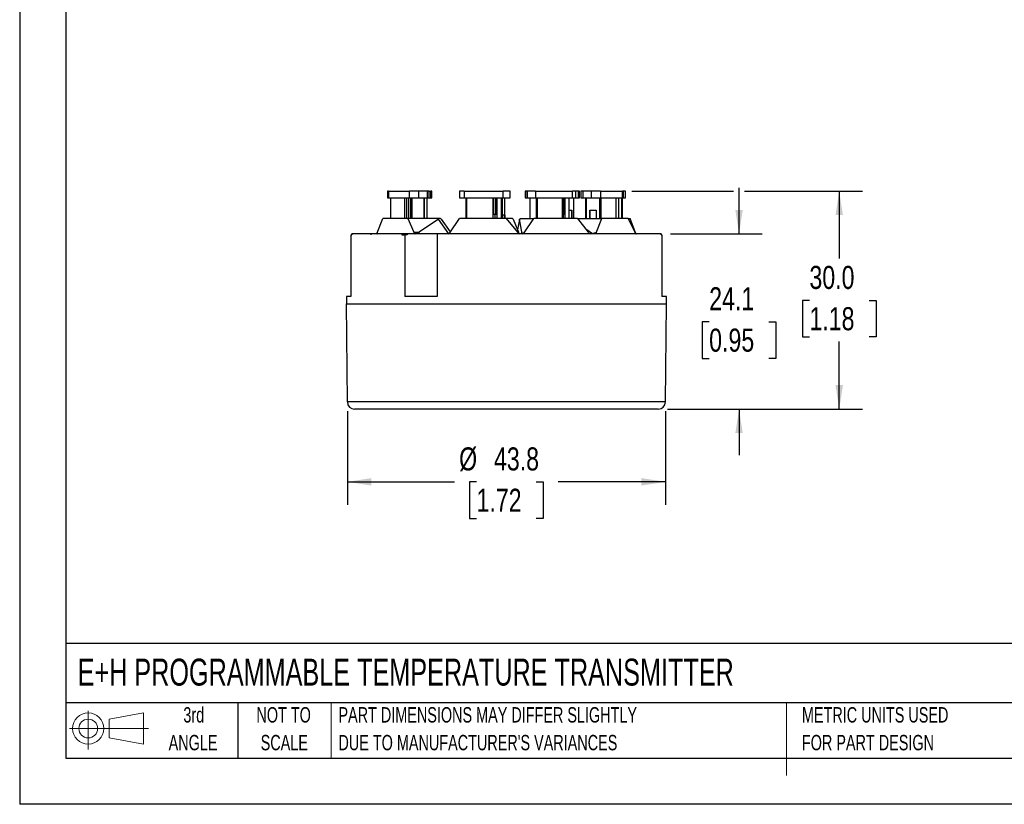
# Model space of a CAD drawing. Header units: millimetres. Extents: x 0 to 279, y 0 to 216.
# Tile 1 of 12: x 0 to 135, y 0 to 108. Entities that reach past the tile are written whole.
import ezdxf

# ---------------------------------------------------------------- set-up
doc = ezdxf.new("R2010")
doc.units = ezdxf.units.MM
doc.linetypes.add('CENTERX2', pattern=[20.32, 12.7, -2.54, 2.54, -2.54])
doc.layers.add('DIMENSIONS', color=140, linetype='Continuous', lineweight=25)
doc.layers.add('TEXT', color=140, linetype='Continuous', lineweight=25)
doc.layers.add('SLD-DEFPOINTS', color=7, linetype='Continuous')
doc.styles.add('SLDTEXTSTYLE0', font='TXT', dxfattribs={"width": 0.7})
doc.styles.add('SLDTEXTSTYLE2', font='TXT', dxfattribs={"width": 0.75})
doc.dimstyles.new('SLDDIMSTYLE0', dxfattribs={"dimtxt": 3.175, "dimasz": 3.302, "dimexe": 0, "dimexo": 0.0625, "dimgap": 0.79375, "dimtad": 0, "dimtih": 1, "dimtoh": 1, "dimdec": 1, "dimrnd": 1e-09, "dimzin": 12, "dimdsep": 46, "dimtxsty": 'SLDTEXTSTYLE2', "dimsah": 1, "dimcen": 0.09, "dimadec": 0, "dimazin": 3, "dimtfac": 1, "dimtdec": 1, "dimtofl": 0, "dimtmove": 0, "dimatfit": 3, "dimfxl": 0, "dimfrac": 2, "dimtolj": 1, "dimtzin": 12, "dimarcsym": 0})
doc.dimstyles.new('SLDDIMSTYLE1', dxfattribs={"dimtxt": 3.175, "dimasz": 3.302, "dimexe": 0, "dimexo": 0.0625, "dimgap": 0.79375, "dimtad": 0, "dimtih": 1, "dimtoh": 1, "dimdec": 1, "dimrnd": 1e-09, "dimzin": 4, "dimdsep": 46, "dimtxsty": 'SLDTEXTSTYLE2', "dimsah": 1, "dimcen": 0.09, "dimadec": 0, "dimazin": 1, "dimtfac": 1, "dimtdec": 1, "dimtofl": 0, "dimtmove": 0, "dimatfit": 3, "dimfxl": 0, "dimfrac": 2, "dimtolj": 1, "dimtzin": 12, "dimarcsym": 0})
doc.dimstyles.new('SLDDIMSTYLE2', dxfattribs={"dimtxt": 3.175, "dimasz": 3.302, "dimexe": 0, "dimexo": 0.0625, "dimgap": 0.79375, "dimtad": 0, "dimtih": 1, "dimtoh": 1, "dimdec": 1, "dimrnd": 1e-09, "dimzin": 12, "dimdsep": 46, "dimtxsty": 'SLDTEXTSTYLE2', "dimsah": 1, "dimcen": 0.09, "dimadec": 0, "dimazin": 3, "dimtfac": 1, "dimtdec": 1, "dimtmove": 0, "dimatfit": 0, "dimfxl": 0, "dimfrac": 2, "dimtolj": 1, "dimtzin": 12, "dimarcsym": 0})

# ---------------------------------------------------------------- blocks, each defined once
blk = doc.blocks.new('Block11')
at = {"color": 7, "linetype": 'Continuous', "lineweight": 18}
for p, q in [((2.59, 5.31), (2.59, 0)), ((5.48, 4.17), (10.18, 5.03)), ((5.48, 1.6), (5.48, 4.17)), ((10.18, 5.03), (10.18, 0.73)), ((0, 2.88), (10.87, 2.88)), ((5.48, 1.6), (10.18, 0.73))]:
    blk.add_line(p, q, dxfattribs=at)
for radius in [2.15, 1.29]:
    blk.add_circle((2.59, 2.88), radius, dxfattribs=at)
blk = doc.blocks.new('Block12')
at = {"layer": 'SLD-DEFPOINTS'}
blk.add_blockref('Block11', (0, 0), dxfattribs=at)
blk = doc.blocks.new('SW_NOTE_0_2')
at = {"layer": 'TEXT', "color": 0, "linetype": 'CENTERX2', "lineweight": 18, "char_height": 2.1167, "attachment_point": 1, "style": 'SLDTEXTSTYLE0'}
for s, insert in [('PART DIMENSIONS MAY DIFFER SLIGHTLY', (0, 2.73)), ("DUE TO MANUFACTURER'S VARIANCES", (0, -1.09))]:
    blk.add_mtext(s, dxfattribs=dict(at, insert=insert))
blk = doc.blocks.new('SW_NOTE_0_3')
at = {"layer": 'TEXT', "color": 0, "linetype": 'CENTERX2', "lineweight": 18, "char_height": 2.117, "attachment_point": 2, "style": 'SLDTEXTSTYLE0'}
for s, insert in [('NOT TO', (5.26, 2.73)), ('SCALE', (5.35, -1.09))]:
    blk.add_mtext(s, dxfattribs=dict(at, insert=insert))
blk = doc.blocks.new('SW_NOTE_0_4')
at = {"layer": 'TEXT', "color": 0, "linetype": 'CENTERX2', "lineweight": 18, "char_height": 2.117, "attachment_point": 2, "style": 'SLDTEXTSTYLE0'}
for s, insert in [('3rd', (2.32, 2.73)), ('ANGLE', (2.22, -1.09))]:
    blk.add_mtext(s, dxfattribs=dict(at, insert=insert))
blk = doc.blocks.new('SW_NOTE_0_5')
at = {"layer": 'TEXT', "color": 0, "linetype": 'CENTERX2', "lineweight": 18, "char_height": 2.1167, "attachment_point": 1, "style": 'SLDTEXTSTYLE0'}
for s, insert in [('METRIC UNITS USED', (0, 2.73)), ('FOR PART DESIGN', (0, -1.09))]:
    blk.add_mtext(s, dxfattribs=dict(at, insert=insert))
blk = doc.blocks.new('_D')
at = {"layer": 'DIMENSIONS'}
for p, q in [((45.07, 54.09), (45.07, 41.19)), ((88.83, 54.09), (88.83, 41.19)), ((45.07, 44.37), (59.81, 44.37)), ((62.84, 44.37), (61.88, 44.37)), ((61.88, 44.37), (61.88, 39.33)), ((71.05, 44.37), (72.02, 44.37)), ((72.02, 44.37), (72.02, 39.33)), ((88.83, 44.37), (74.09, 44.37)), ((61.88, 39.33), (62.84, 39.33)), ((72.02, 39.33), (71.05, 39.33))]:
    blk.add_line(p, q, dxfattribs=at)
for points in [[(45.07, 44.37), (48.37, 43.86), (48.37, 44.88)], [(88.83, 44.37), (85.53, 44.88), (85.53, 43.86)]]:
    blk.add_solid(points, dxfattribs=at)
at = {"layer": 'DIMENSIONS', "char_height": 3.175, "attachment_point": 1, "style": 'SLDTEXTSTYLE2'}
for s, insert in [('%%c', (60.45, 49.11)), ('43.8', (65.24, 49.11)), ('1.72', (62.84, 43.42))]:
    blk.add_mtext(s, dxfattribs=dict(at, insert=insert))
blk = doc.blocks.new('_D_1')
at = {"layer": 'DIMENSIONS'}
for p, q in [((84.21, 84.36), (98.19, 84.36)), ((99.71, 84.36), (115.91, 84.36)), ((112.73, 84.36), (112.73, 75.08)), ((108.63, 69.34), (107.66, 69.34)), ((107.66, 69.34), (107.66, 64.3)), ((116.84, 69.34), (117.8, 69.34)), ((117.8, 69.34), (117.8, 64.3)), ((107.66, 64.3), (108.63, 64.3)), ((112.73, 54.37), (112.73, 63.66)), ((117.8, 64.3), (116.84, 64.3)), ((89.1, 54.37), (115.91, 54.37))]:
    blk.add_line(p, q, dxfattribs=at)
for points in [[(112.73, 84.36), (112.22, 81.06), (113.24, 81.06)], [(112.73, 54.37), (113.24, 57.67), (112.22, 57.67)]]:
    blk.add_solid(points, dxfattribs=at)
at = {"layer": 'DIMENSIONS', "char_height": 3.175, "attachment_point": 1, "style": 'SLDTEXTSTYLE2'}
for s, insert in [('30.0', (108.63, 74.08)), ('1.18', (108.63, 68.4))]:
    blk.add_mtext(s, dxfattribs=dict(at, insert=insert))
blk = doc.blocks.new('_D_2')
at = {"layer": 'DIMENSIONS'}
for p, q in [((98.95, 78.47), (98.95, 84.82)), ((89.5, 78.47), (102.12, 78.47)), ((94.84, 66.4), (93.88, 66.4)), ((93.88, 66.4), (93.88, 61.36)), ((103.05, 66.4), (104.02, 66.4)), ((104.02, 66.4), (104.02, 61.36)), ((93.88, 61.36), (94.84, 61.36)), ((104.02, 61.36), (103.05, 61.36)), ((89.1, 54.37), (102.12, 54.37)), ((98.95, 54.37), (98.95, 48.02))]:
    blk.add_line(p, q, dxfattribs=at)
for points in [[(98.95, 78.47), (99.46, 81.77), (98.44, 81.77)], [(98.95, 54.37), (98.44, 51.07), (99.46, 51.07)]]:
    blk.add_solid(points, dxfattribs=at)
at = {"layer": 'DIMENSIONS', "char_height": 3.175, "attachment_point": 1, "style": 'SLDTEXTSTYLE2'}
for s, insert in [('24.1', (94.84, 71.14)), ('0.95', (94.84, 65.45))]:
    blk.add_mtext(s, dxfattribs=dict(at, insert=insert))

msp = doc.modelspace()

# ---------------------------------------------------------------- linework, layer by layer
at = {"color": 7, "linetype": 'Continuous'}
for p in [(0, 215.9), (279.4, 0)]:
    msp.add_line(p, (0, 0), dxfattribs=at)
for p, q in [((50.59, 84.36), (50.59, 83.44)), ((50.71, 84.36), (50.59, 84.36)), ((50.71, 84.36), (50.71, 83.44)), ((50.71, 84.36), (53.6, 84.36)), ((53.6, 83.44), (53.6, 84.36)), ((54.71, 84.36), (53.6, 84.36)), ((54.84, 84.36), (54.71, 84.36)), ((54.84, 84.36), (54.84, 83.44)), ((56.09, 84.36), (54.84, 84.36)), ((56.09, 83.44), (56.09, 84.36)), ((56.33, 84.36), (56.09, 84.36)), ((56.33, 83.44), (56.33, 84.36)), ((56.33, 84.36), (56.55, 84.36)), ((56.55, 83.44), (56.55, 84.36)), ((56.69, 84.36), (56.55, 84.36)), ((56.69, 83.44), (56.69, 84.36)), ((60.48, 84.36), (60.48, 83.44)), ((61.13, 84.36), (60.48, 84.36)), ((61.13, 84.36), (61.13, 83.44)), ((61.13, 84.36), (66.51, 84.36)), ((66.51, 83.44), (66.51, 84.36)), ((67.44, 84.36), (66.51, 84.36)), ((67.45, 84.36), (67.44, 84.36)), ((67.45, 83.44), (67.45, 84.36)), ((69.55, 84.36), (69.55, 83.44)), ((69.56, 84.36), (69.55, 84.36)), ((69.56, 84.36), (69.56, 83.44)), ((69.86, 84.36), (69.56, 84.36)), ((69.86, 83.44), (69.86, 84.36)), ((69.91, 84.36), (69.86, 84.36)), ((70.95, 84.36), (69.91, 84.36)), ((70.95, 84.36), (70.95, 83.44)), ((70.95, 84.36), (76.02, 84.36)), ((76.02, 83.44), (76.02, 84.36)), ((76.52, 84.36), (76.02, 84.36)), ((76.52, 83.44), (76.52, 84.36)), ((76.86, 84.36), (76.52, 84.36)), ((76.86, 83.44), (76.86, 84.36)), ((76.95, 84.36), (76.86, 84.36)), ((77.01, 84.36), (76.95, 84.36)), ((77.01, 83.44), (77.01, 84.36)), ((77.21, 84.36), (77.21, 83.44)), ((77.44, 84.36), (77.21, 84.36)), ((77.44, 84.36), (77.44, 83.44)), ((78.64, 84.36), (77.44, 84.36)), ((78.64, 83.44), (78.64, 84.36)), ((78.77, 84.36), (78.64, 84.36)), ((79.88, 84.36), (78.77, 84.36)), ((79.88, 84.36), (79.88, 83.44)), ((79.88, 84.36), (82.94, 84.36)), ((82.94, 83.44), (82.94, 84.36)), ((83.07, 84.36), (82.94, 84.36)), ((83.07, 83.44), (83.07, 84.36)), ((83.31, 84.36), (83.07, 84.36)), ((83.31, 83.44), (83.31, 84.36)), ((50.59, 83.44), (50.71, 83.44)), ((50.71, 83.44), (53.6, 83.44)), ((51, 83.44), (51, 80.62)), ((51.01, 83.44), (51.01, 80.62)), ((52.96, 80.62), (52.96, 83.44)), ((53.23, 83.44), (53.23, 81.21)), ((53.49, 83.44), (53.49, 80.62)), ((53.6, 83.44), (54.84, 83.44)), ((53.81, 80.62), (53.81, 83.44)), ((53.95, 83.44), (53.95, 80.62)), ((54.84, 83.44), (56.09, 83.44)), ((55.64, 80.62), (55.64, 83.44)), ((55.69, 80.62), (55.69, 83.44)), ((56.03, 80.62), (56.03, 83.44)), ((56.04, 80.62), (56.04, 83.44)), ((56.09, 83.44), (56.33, 83.44)), ((56.33, 83.44), (56.55, 83.44)), ((56.55, 83.44), (56.69, 83.44)), ((60.48, 83.44), (61.13, 83.44)), ((61.13, 83.44), (66.51, 83.44)), ((61.38, 83.44), (61.38, 80.62)), ((61.46, 83.44), (61.46, 80.62)), ((65.08, 83.44), (65.08, 80.62)), ((65.15, 83.44), (65.15, 81.21)), ((65.39, 83.44), (65.39, 81.21)), ((65.61, 81.21), (65.61, 83.44)), ((65.65, 83.44), (65.65, 80.62)), ((66.24, 83.44), (66.24, 80.62)), ((66.27, 83.44), (66.27, 80.62)), ((66.38, 83.44), (66.38, 80.62)), ((66.51, 83.44), (67.45, 83.44)), ((66.74, 80.62), (66.74, 83.44)), ((66.74, 80.62), (66.74, 83.44)), ((69.55, 83.44), (69.56, 83.44)), ((69.56, 83.44), (69.86, 83.44)), ((69.86, 83.44), (70.95, 83.44)), ((70.19, 83.44), (70.19, 80.62)), ((70.19, 83.44), (70.19, 80.62)), ((70.95, 83.44), (76.02, 83.44)), ((71.05, 83.44), (71.05, 80.62)), ((71.18, 83.44), (71.18, 80.62)), ((74.6, 83.44), (74.6, 80.62)), ((74.65, 83.44), (74.65, 81.21)), ((74.8, 83.44), (74.8, 81.21)), ((74.93, 81.21), (74.93, 83.44)), ((74.97, 83.44), (74.97, 80.62)), ((75.52, 83.44), (75.52, 80.62)), ((75.55, 83.44), (75.55, 80.62)), ((75.6, 80.62), (75.6, 83.44)), ((76.02, 83.44), (76.52, 83.44)), ((76.23, 80.62), (76.23, 83.44)), ((76.24, 80.62), (76.24, 83.44)), ((76.52, 83.44), (76.86, 83.44)), ((76.86, 83.44), (77.01, 83.44)), ((77.21, 83.44), (77.44, 83.44)), ((77.44, 83.44), (78.64, 83.44)), ((77.85, 83.44), (77.85, 80.62)), ((77.9, 83.44), (77.9, 80.62)), ((78.64, 83.44), (79.88, 83.44)), ((79.8, 80.62), (79.8, 83.44)), ((79.88, 83.44), (82.94, 83.44)), ((79.92, 80.62), (79.92, 83.44)), ((79.94, 83.44), (79.94, 80.62)), ((82, 83.44), (82, 80.62)), ((82.05, 80.62), (82.05, 83.44)), ((82.38, 83.44), (82.38, 80.62)), ((82.4, 80.62), (82.4, 83.44)), ((82.85, 80.62), (82.85, 83.44)), ((82.9, 80.62), (82.9, 83.44)), ((82.94, 83.44), (83.07, 83.44)), ((83.07, 83.44), (83.31, 83.44)), ((75.6, 81.76), (75.97, 81.76)), ((75.97, 81.76), (75.97, 80.62)), ((75.97, 80.62), (75.97, 81.76)), ((78.42, 81.76), (79.29, 81.76)), ((78.42, 80.62), (78.42, 81.76)), ((78.42, 81.76), (78.42, 80.62)), ((79.29, 81.76), (79.29, 80.62)), ((49.19, 78.63), (49.93, 80.62)), ((53.37, 80.62), (49.93, 80.62)), ((53.23, 81.21), (53.23, 80.62)), ((53.37, 80.62), (54.2, 78.72)), ((57.5, 80.62), (53.37, 80.62)), ((57.6, 80.52), (54.95, 78.72)), ((57.61, 80.53), (57.5, 80.62)), ((57.84, 80.62), (57.5, 80.62)), ((57.6, 80.52), (57.61, 80.53)), ((57.6, 80.52), (57.62, 80.52)), ((57.61, 80.53), (57.62, 80.52)), ((59.02, 78.5), (57.62, 80.52)), ((57.97, 80.52), (57.84, 80.62)), ((57.98, 80.51), (57.97, 80.52)), ((57.98, 80.51), (59.23, 78.75)), ((59.15, 78.63), (60.51, 80.62)), ((66.91, 80.62), (60.51, 80.62)), ((65.15, 81.21), (65.39, 81.21)), ((65.37, 81.21), (65.37, 80.62)), ((65.39, 81.21), (65.61, 81.21)), ((66.42, 80.62), (66.42, 81.06)), ((66.72, 81.06), (66.42, 81.06)), ((66.42, 80.62), (66.42, 81.06)), ((66.69, 80.62), (66.69, 81.06)), ((66.72, 81.06), (66.72, 80.62)), ((66.91, 80.62), (68.46, 78.72)), ((67.78, 80.62), (66.91, 80.62)), ((67.87, 80.53), (67.78, 80.62)), ((67.88, 80.52), (67.87, 80.53)), ((67.88, 80.52), (68.61, 78.72)), ((68.76, 80.51), (68.49, 79.02)), ((68.76, 80.52), (68.87, 80.62)), ((68.76, 80.52), (68.76, 80.51)), ((68.76, 80.51), (68.76, 80.52)), ((69.1, 78.49), (68.76, 80.51)), ((68.76, 80.51), (68.76, 80.51)), ((68.87, 80.62), (70.7, 80.62)), ((69.41, 78.63), (70.7, 80.62)), ((76.72, 80.62), (70.7, 80.62)), ((74.65, 81.21), (74.8, 81.21)), ((74.78, 81.21), (74.78, 80.62)), ((74.8, 81.21), (74.93, 81.21)), ((76.72, 80.62), (78.18, 78.72)), ((76.72, 80.62), (80.09, 80.62)), ((79.31, 78.63), (80.09, 80.62)), ((83.72, 80.62), (80.09, 80.62)), ((83.72, 80.62), (84.6, 78.72)), ((83.72, 80.62), (83.97, 80.62)), ((84.71, 78.63), (83.97, 80.62)), ((49.19, 78.63), (49.19, 78.47)), ((54.2, 78.72), (54.95, 78.72)), ((59.15, 78.63), (59.15, 78.47)), ((68.46, 78.72), (68.61, 78.72)), ((69.41, 78.63), (69.41, 78.47)), ((78.78, 78.49), (77.86, 79.14)), ((79.31, 78.63), (79.31, 78.47)), ((45.56, 78.37), (45.56, 69.87)), ((45.56, 78.37), (45.68, 78.37)), ((45.67, 78.47), (45.67, 78.37)), ((45.68, 78.47), (45.67, 78.47)), ((45.68, 78.37), (45.68, 78.47)), ((48.29, 78.47), (45.68, 78.47)), ((48.29, 78.47), (48.29, 78.37)), ((52.58, 78.47), (48.29, 78.47)), ((49.12, 78.47), (49.16, 78.48)), ((49.13, 78.48), (49.12, 78.47)), ((49.16, 78.48), (49.13, 78.48)), ((49.16, 78.52), (49.16, 78.47)), ((52.58, 78.47), (52.58, 78.37)), ((53.3, 78.47), (52.58, 78.47)), ((52.58, 78.37), (52.97, 78.37)), ((52.97, 78.37), (52.97, 69.87)), ((53.3, 78.37), (52.97, 78.37)), ((57.42, 78.47), (53.3, 78.47)), ((53.3, 78.47), (53.3, 78.37)), ((54.36, 78.48), (54.37, 78.47)), ((54.4, 78.48), (54.36, 78.48)), ((54.37, 78.47), (54.4, 78.48)), ((57.42, 78.47), (57.42, 69.87)), ((88.22, 78.47), (57.42, 78.47)), ((58.98, 78.48), (58.98, 78.47)), ((68.75, 78.48), (68.77, 78.47)), ((68.76, 78.48), (68.75, 78.48)), ((68.77, 78.47), (68.76, 78.48)), ((69.1, 78.49), (69.1, 78.48)), ((73.78, 78.49), (73.78, 78.47)), ((74.44, 78.49), (74.44, 78.47)), ((75.34, 78.47), (75.34, 78.49)), ((78.46, 78.48), (78.47, 78.47)), ((78.78, 78.49), (78.79, 78.48)), ((83.07, 78.49), (83.07, 78.47)), ((83.95, 78.47), (83.95, 78.49)), ((84.74, 78.51), (84.74, 78.52)), ((84.77, 78.48), (84.78, 78.47)), ((88.22, 78.47), (88.22, 78.37)), ((88.23, 78.47), (88.22, 78.47)), ((88.22, 78.37), (88.34, 78.37)), ((88.23, 78.37), (88.23, 78.47)), ((88.34, 78.37), (88.34, 69.87)), ((44.95, 69.87), (44.95, 68.87)), ((45.56, 69.87), (44.95, 69.87)), ((88.95, 69.87), (88.34, 69.87)), ((88.95, 68.87), (88.95, 69.87)), ((44.95, 68.87), (88.95, 68.87)), ((45.07, 55.36), (44.95, 68.87)), ((88.83, 55.36), (88.95, 68.87)), ((88.83, 55.36), (45.07, 55.36)), ((87.83, 54.37), (46.07, 54.37))]:
    msp.add_line(p, q)
at = {"color": 140, "linetype": 'Continuous', "lineweight": 18}
for p, q in [((42.84, 13.97), (42.84, 6.35)), ((105.48, 13.97), (105.48, 6.35)), ((105.48, 11.59), (105.48, 3.97))]:
    msp.add_line(p, q, dxfattribs=at)
at = {"flags": 128}
for points in [[(49.18, 78.6), (49.16, 78.54), (49.16, 78.52)], [(49.19, 78.63), (49.18, 78.61), (49.18, 78.6)], [(54.4, 78.48), (54.71, 78.59), (54.95, 78.72)], [(59.15, 78.63), (59.14, 78.61), (59.13, 78.6)], [(68.76, 78.48), (68.68, 78.59), (68.61, 78.72)], [(69.41, 78.63), (69.4, 78.61), (69.39, 78.6)], [(79.3, 78.6), (79.26, 78.54), (79.2, 78.51), (79.14, 78.49), (79.06, 78.48), (78.99, 78.47)], [(79.31, 78.63), (79.31, 78.61), (79.3, 78.6)], [(84.71, 78.63), (84.72, 78.61), (84.72, 78.6)], [(49.16, 78.52), (49.15, 78.5), (49.13, 78.48)], [(57.42, 69.87), (56.83, 69.87), (56.25, 69.87), (55.67, 69.87), (55.11, 69.87), (54.56, 69.87), (54.02, 69.87), (53.49, 69.87), (52.97, 69.87)]]:
    msp.add_lwpolyline(points, dxfattribs=at)
for centre, radius, start, end in [((54.95, 79.03), 0.804, 202.5774, 223.4684), ((58.45, 79.25), 0.937, 304.9586, 316.5382), ((69.22, 79.35), 0.987, 219.16, 241.5404), ((69.36, 78.25), 0.353, 85.4561, 137.6493), ((69.11, 78.84), 0.363, 273.5681, 319.8475), ((78.93, 79.3), 0.945, 217.38, 239.9684), ((79.17, 77.95), 0.66, 78.5672, 126.1625), ((85.34, 79.05), 0.802, 203.7891, 225.102), ((46.07, 55.37), 1, 180.5, 270), ((87.83, 55.37), 1, 270, 359.5)]:
    msp.add_arc(centre, radius, start, end)
at = {"layer": 'TEXT'}
for p, q in [((6.35, 209.55), (6.35, 6.35)), ((273.05, 22.13), (6.35, 22.13)), ((273.05, 13.97), (6.35, 13.97)), ((30, 13.97), (30, 6.35)), ((6.35, 6.35), (273.05, 6.35))]:
    msp.add_line(p, q, dxfattribs=at)

# ---------------------------------------------------------------- block references
at = {"layer": 'SLD-DEFPOINTS'}
msp.add_blockref('Block12', (6.84, 7.55), dxfattribs=at)
at = {"layer": 'TEXT', "linetype": 'CENTERX2', "lineweight": 18}
for name, p in [('SW_NOTE_0_4', (21.63, 10.64)), ('SW_NOTE_0_3', (31.05, 10.64)), ('SW_NOTE_0_2', (43.85, 10.64)), ('SW_NOTE_0_5', (107.6, 10.64))]:
    msp.add_blockref(name, p, dxfattribs=at)

# ---------------------------------------------------------------- texts
at = {"layer": 'TEXT', "linetype": 'CENTERX2', "lineweight": 18, "insert": (7.97, 20.04), "char_height": 3.7042, "attachment_point": 1, "style": 'SLDTEXTSTYLE0'}
msp.add_mtext('E+H PROGRAMMABLE TEMPERATURE TRANSMITTER', dxfattribs=at)

# ---------------------------------------------------------------- dimensions: what is measured, and where the dimension line sits
at = {"layer": 'DIMENSIONS'}
for base, p1, dimstyle, picture, middle in [((112.73, 54.37), (82.94, 84.36), 'SLDDIMSTYLE1', '_D_1', (112.73, 69.37)), ((98.95, 54.37), (88.23, 78.47), 'SLDDIMSTYLE2', '_D_2', (98.95, 66.42))]:
    dim = msp.add_linear_dim(base=base, p1=p1, p2=(87.83, 54.37), angle=90, dimstyle=dimstyle, dxfattribs=at)
    dim.commit()
    dim.dimension.update_dxf_attribs({"geometry": picture, "text_midpoint": middle, "dimtype": 160})
dim = msp.add_linear_dim(base=(45.07, 44.37), p1=(88.83, 55.36), p2=(45.07, 55.36), text='%%c<>', dimstyle='SLDDIMSTYLE0', dxfattribs=at)
dim.commit()
dim.dimension.update_dxf_attribs({"geometry": '_D', "text_midpoint": (66.95, 44.37), "dimtype": 160})

doc.saveas('drawing.dxf')
